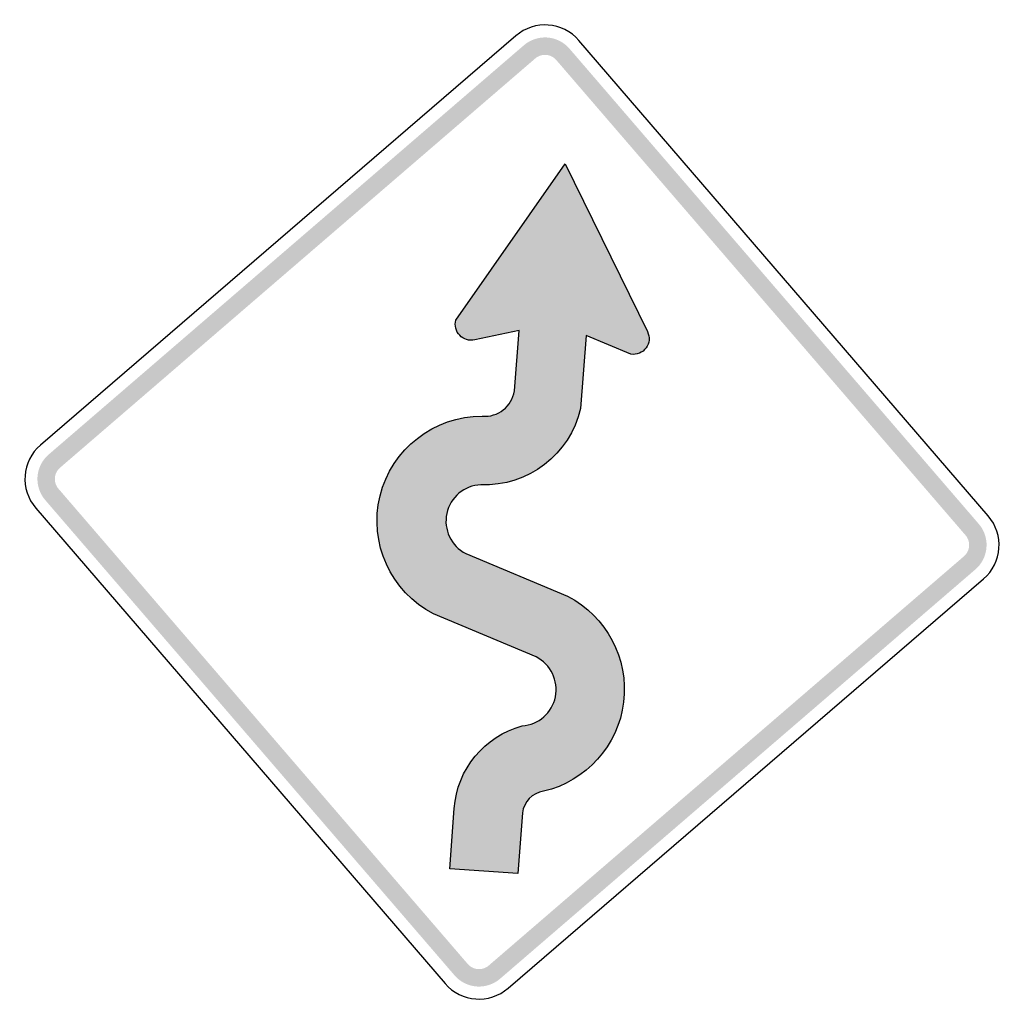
# Model space of a CAD drawing. Header units: inches. Extents: x -19.4 to 19.4, y -19.4 to 19.4.
import ezdxf

# ---------------------------------------------------------------- set-up
doc = ezdxf.new("R2010")
doc.units = ezdxf.units.IN
doc.header["$MEASUREMENT"] = 0

msp = doc.modelspace()

# ---------------------------------------------------------------- hatches: boundary and pattern name
for points in [[(2.265, 18.256), (2.179, 18.347), (2.085, 18.429), (1.982, 18.501), (1.874, 18.563), (1.759, 18.613), (1.641, 18.653), (1.519, 18.68), (1.394, 18.696), (1.269, 18.699), (1.145, 18.69), (1.021, 18.668), (0.901, 18.635), (0.784, 18.59), (0.672, 18.534), (0.566, 18.467), (0.468, 18.39), (0.916, 17.87), (0.961, 17.906), (1.01, 17.937), (1.062, 17.963), (1.115, 17.983), (1.171, 17.999), (1.228, 18.008), (1.286, 18.013), (1.343, 18.011), (1.401, 18.004), (1.457, 17.991), (1.512, 17.973), (1.565, 17.95), (1.615, 17.921), (1.662, 17.888), (1.706, 17.85), (1.745, 17.808), (2.265, 18.256)], [(0.468, 18.39), (-18.256, 2.265), (-17.808, 1.745), (0.916, 17.87), (0.468, 18.39)], [(18.39, -0.468), (2.265, 18.256), (1.745, 17.808), (17.87, -0.916), (18.39, -0.468)], [(-18.256, 2.265), (-18.347, 2.179), (-18.429, 2.085), (-18.501, 1.982), (-18.563, 1.874), (-18.613, 1.759), (-18.653, 1.641), (-18.68, 1.519), (-18.696, 1.394), (-18.699, 1.269), (-18.69, 1.145), (-18.668, 1.021), (-18.635, 0.901), (-18.59, 0.784), (-18.534, 0.672), (-18.467, 0.566), (-18.39, 0.468), (-17.87, 0.916), (-17.906, 0.961), (-17.937, 1.01), (-17.963, 1.062), (-17.983, 1.115), (-17.999, 1.171), (-18.008, 1.228), (-18.013, 1.286), (-18.011, 1.343), (-18.004, 1.401), (-17.991, 1.457), (-17.973, 1.512), (-17.95, 1.565), (-17.921, 1.615), (-17.888, 1.662), (-17.85, 1.706), (-17.808, 1.745), (-18.256, 2.265)], [(-18.39, 0.468), (-2.265, -18.256), (-1.745, -17.808), (-17.87, 0.916), (-18.39, 0.468)], [(18.256, -2.265), (18.342, -2.185), (18.42, -2.096), (18.489, -2.001), (18.549, -1.9), (18.6, -1.793), (18.64, -1.683), (18.67, -1.569), (18.69, -1.453), (18.699, -1.336), (18.697, -1.218), (18.684, -1.101), (18.66, -0.985), (18.626, -0.873), (18.581, -0.764), (18.527, -0.659), (18.463, -0.56), (18.39, -0.468), (17.87, -0.916), (17.904, -0.958), (17.933, -1.004), (17.958, -1.052), (17.979, -1.103), (17.995, -1.155), (18.006, -1.208), (18.012, -1.262), (18.013, -1.316), (18.009, -1.37), (17.999, -1.424), (17.986, -1.476), (17.967, -1.527), (17.943, -1.577), (17.916, -1.623), (17.884, -1.667), (17.848, -1.708), (17.808, -1.745), (18.256, -2.265)], [(-0.468, -18.39), (18.256, -2.265), (17.808, -1.745), (-0.916, -17.87), (-0.468, -18.39)], [(-2.265, -18.256), (-2.179, -18.347), (-2.085, -18.429), (-1.982, -18.501), (-1.874, -18.563), (-1.759, -18.613), (-1.641, -18.653), (-1.519, -18.68), (-1.394, -18.696), (-1.269, -18.699), (-1.145, -18.69), (-1.021, -18.668), (-0.901, -18.635), (-0.784, -18.59), (-0.672, -18.534), (-0.566, -18.467), (-0.468, -18.39), (-0.916, -17.87), (-0.961, -17.906), (-1.01, -17.937), (-1.062, -17.963), (-1.115, -17.983), (-1.171, -17.999), (-1.228, -18.008), (-1.286, -18.013), (-1.343, -18.011), (-1.401, -18.004), (-1.457, -17.991), (-1.512, -17.973), (-1.565, -17.95), (-1.615, -17.921), (-1.662, -17.888), (-1.706, -17.85), (-1.745, -17.808), (-2.265, -18.256)]]:
    msp.add_hatch(color=7).paths.add_polyline_path(points)
h = msp.add_hatch(color=7)
edge = h.paths.add_edge_path()
edge.add_line((2.093, 13.715), (5.338, 7.106))
edge.add_spline(control_points=[(5.338, 7.106), (5.441, 6.898), (5.419, 6.65), (5.281, 6.463), (5.144, 6.276), (4.914, 6.182), (4.685, 6.217)], knot_values=[0, 0, 0, 0, 1, 1, 1, 2, 2, 2, 2], degree=3, periodic=0)
edge.add_line((4.685, 6.217), (2.918, 6.959))
edge.add_line((2.918, 6.959), (2.701, 4.079))
edge.add_spline(control_points=[(2.701, 4.079), (2.282, 2.264), (0.634, 1.003), (-1.227, 1.073)], knot_values=[0, 0, 0, 0, 1, 1, 1, 1], degree=3, periodic=0)
edge.add_spline(control_points=[(-1.227, 1.073), (-1.878, 1.045), (-2.429, 0.583), (-2.568, -0.054), (-2.708, -0.69), (-2.4, -1.34), (-1.82, -1.637)], knot_values=[0, 0, 0, 0, 1, 1, 1, 2, 2, 2, 2], degree=3, periodic=0)
edge.add_line((-1.82, -1.637), (2.191, -3.317))
edge.add_spline(control_points=[(2.191, -3.317), (3.728, -4.109), (4.608, -5.775), (4.396, -7.491), (4.184, -9.207), (2.925, -10.609), (1.242, -11.004)], knot_values=[0, 0, 0, 0, 1, 1, 1, 2, 2, 2, 2], degree=3, periodic=0)
edge.add_spline(control_points=[(1.242, -11.004), (0.805, -11.07), (0.465, -11.418), (0.409, -11.857)], knot_values=[0, 0, 0, 0, 1, 1, 1, 1], degree=3, periodic=0)
edge.add_line((0.409, -11.857), (0.231, -14.25))
edge.add_line((0.231, -14.25), (-2.455, -14.054))
edge.add_line((-2.455, -14.054), (-2.278, -11.678))
edge.add_spline(control_points=[(-2.278, -11.678), (-2.163, -10.136), (-1.089, -8.834), (0.403, -8.426)], knot_values=[0, 0, 0, 0, 1, 1, 1, 1], degree=3, periodic=0)
edge.add_spline(control_points=[(0.403, -8.426), (1.047, -8.381), (1.582, -7.911), (1.71, -7.278), (1.838, -6.644), (1.527, -6.003), (0.95, -5.712)], knot_values=[0, 0, 0, 0, 1, 1, 1, 2, 2, 2, 2], degree=3, periodic=0)
edge.add_line((0.95, -5.712), (-3.089, -4.017))
edge.add_spline(control_points=[(-3.089, -4.017), (-4.782, -3.14), (-5.653, -1.218), (-5.198, 0.633), (-4.743, 2.485), (-3.079, 3.783), (-1.172, 3.775)], knot_values=[0, 0, 0, 0, 1, 1, 1, 2, 2, 2, 2], degree=3, periodic=0)
edge.add_spline(control_points=[(-1.172, 3.775), (-0.554, 3.722), (0, 4.159), (0.093, 4.773)], knot_values=[0, 0, 0, 0, 1, 1, 1, 1], degree=3, periodic=0)
edge.add_line((0.093, 4.773), (0.276, 7.156))
edge.add_line((0.276, 7.156), (-1.468, 6.782))
edge.add_spline(control_points=[(-1.468, 6.782), (-1.683, 6.735), (-1.906, 6.804), (-2.058, 6.962), (-2.21, 7.12), (-2.27, 7.345), (-2.216, 7.558)], knot_values=[0, 0, 0, 0, 1, 1, 1, 2, 2, 2, 2], degree=3, periodic=0)
edge.add_line((-2.216, 7.558), (2.093, 13.715))

# ---------------------------------------------------------------- linework, layer by layer
at = {"color": 7}
for points in [[(0.148, 18.762), (-18.576, 2.637)], [(18.762, -0.148), (2.637, 18.576)], [(-2.216, 7.558), (2.093, 13.715)], [(2.093, 13.715), (5.338, 7.106)], [(0.093, 4.773), (0.276, 7.156), (-1.468, 6.782)], [(4.685, 6.217), (2.918, 6.959), (2.701, 4.079)], [(-18.762, 0.148), (-2.637, -18.576)], [(-1.82, -1.637), (2.191, -3.317)], [(-0.148, -18.762), (18.576, -2.637)], [(0.95, -5.712), (-3.089, -4.017)], [(0.409, -11.857), (0.231, -14.25), (-2.455, -14.054), (-2.278, -11.678)]]:
    msp.add_lwpolyline(points, dxfattribs=at)
for points in [[(2.637, 18.576), (2.001, 19.315), (0.886, 19.398), (0.148, 18.762)], [(-1.172, 3.775), (-0.554, 3.722), (0, 4.159), (0.093, 4.773)], [(2.701, 4.079), (2.282, 2.264), (0.634, 1.003), (-1.227, 1.073)], [(-18.576, 2.637), (-19.315, 2.001), (-19.398, 0.886), (-18.762, 0.148)], [(18.576, -2.637), (19.315, -2.001), (19.398, -0.886), (18.762, -0.148)], [(-2.278, -11.678), (-2.163, -10.136), (-1.089, -8.834), (0.403, -8.426)], [(1.242, -11.004), (0.805, -11.07), (0.465, -11.418), (0.409, -11.857)], [(-2.637, -18.576), (-2.001, -19.315), (-0.886, -19.398), (-0.148, -18.762)]]:
    msp.add_open_spline(points, degree=3, dxfattribs=at)
for points in [[(-1.468, 6.782), (-1.683, 6.735), (-1.906, 6.804), (-2.058, 6.962), (-2.21, 7.12), (-2.27, 7.345), (-2.216, 7.558)], [(5.338, 7.106), (5.441, 6.898), (5.419, 6.65), (5.281, 6.463), (5.144, 6.276), (4.914, 6.182), (4.685, 6.217)], [(-3.089, -4.017), (-4.782, -3.14), (-5.653, -1.218), (-5.198, 0.633), (-4.743, 2.485), (-3.079, 3.783), (-1.172, 3.775)], [(-1.227, 1.073), (-1.878, 1.045), (-2.429, 0.583), (-2.568, -0.054), (-2.708, -0.69), (-2.4, -1.34), (-1.82, -1.637)], [(2.191, -3.317), (3.728, -4.109), (4.608, -5.775), (4.396, -7.491), (4.184, -9.207), (2.925, -10.609), (1.242, -11.004)], [(0.403, -8.426), (1.047, -8.381), (1.582, -7.911), (1.71, -7.278), (1.838, -6.644), (1.527, -6.003), (0.95, -5.712)]]:
    msp.add_open_spline(points, degree=3, knots=[0, 0, 0, 0, 1, 1, 1, 2, 2, 2, 2], dxfattribs=at)

doc.saveas('drawing.dxf')
